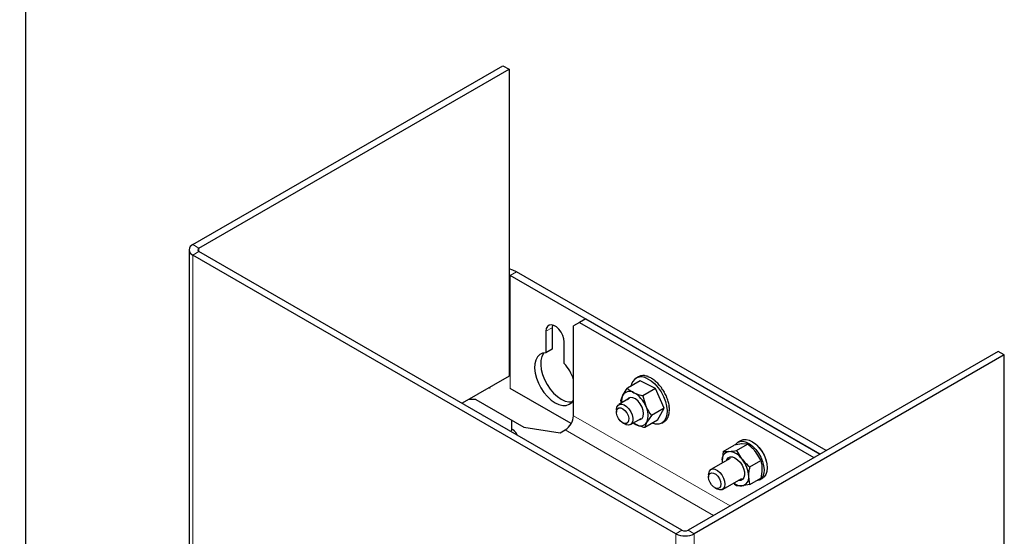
# Paper-space layout 'Blatt2' of a CAD drawing. Header units: millimetres. Extents: x 5 to 418, y 2 to 292.
# Tile 25 of 28: x 266 to 334, y 197 to 233. Entities that reach past the tile are written whole.
import ezdxf

# ---------------------------------------------------------------- set-up
doc = ezdxf.new("R2010")
doc.units = ezdxf.units.MM
doc.layers.add('SLD-0', color=7, linetype='Continuous')
doc.styles.add('SLDTEXTSTYLE0', font='TXT', dxfattribs={"width": 0.605})
doc.dimstyles.new('SLDDIMSTYLE0', dxfattribs={"dimtxt": 3.5, "dimasz": 3.302, "dimexe": 0, "dimexo": 0.0625, "dimgap": 0.875, "dimtad": 1, "dimlfac": 4, "dimrnd": 1e-09, "dimzin": 12, "dimdsep": 46, "dimtxsty": 'SLDTEXTSTYLE0', "dimsah": 1, "dimcen": 0.09, "dimadec": 0, "dimazin": 3, "dimtfac": 1, "dimtofl": 0, "dimtmove": 0, "dimatfit": 3, "dimfxl": 1, "dimfrac": 2, "dimtolj": 1, "dimtzin": 12, "dimarcsym": 0})

# ---------------------------------------------------------------- blocks, each defined once
blk = doc.blocks.new('_D_19')
at = {"layer": 'SLD-0', "color": 7}
for p, q in [((253.316, 240.83), (267.562, 240.83)), ((266.562, 240.83), (266.562, 87.08)), ((258.916, 87.08), (267.562, 87.08))]:
    blk.add_line(p, q, dxfattribs=at)
for points in [[(266.562, 240.83), (266.054, 237.528), (267.07, 237.528)], [(266.562, 87.08), (267.07, 90.382), (266.054, 90.382)]]:
    blk.add_solid(points, dxfattribs=at)
at = {"layer": 'SLD-0', "color": 7, "insert": (262.05, 159.944), "char_height": 3.5, "attachment_point": 1, "rotation": 90, "style": 'SLDTEXTSTYLE0'}
blk.add_mtext('615', dxfattribs=at)

psp = doc.layouts.new('Blatt2')

# ---------------------------------------------------------------- linework, layer by layer
at = {"color": 7, "linetype": 'Continuous', "lineweight": 25}
for p, q in [((278.1178, 216.9928), (299.5431, 229.3614)), ((299.5431, 229.3614), (299.9674, 229.1165)), ((278.542, 216.7479), (299.9674, 229.1165)), ((299.9674, 229.1165), (299.9674, 207.8864)), ((277.8542, 216.6254), (277.8542, 195.3954)), ((311.9175, 197.2357), (278.542, 216.503)), ((311.4932, 196.9908), (278.1178, 216.2581)), ((321.8856, 202.7453), (300.4765, 215.1045)), ((300.0522, 214.8596), (299.9674, 214.9033)), ((321.4613, 202.5004), (300.0522, 214.8596)), ((304.8464, 211.6021), (304.4221, 211.3571)), ((305.2707, 211.8471), (304.8464, 211.6021)), ((304.8464, 211.6021), (321.0371, 202.2555)), ((305.2707, 211.8471), (321.4613, 202.5004)), ((302.5129, 210.9894), (302.5129, 209.5083)), ((302.9372, 211.2343), (302.9372, 209.7532)), ((304.4221, 205.1514), (304.4221, 211.3571)), ((303.7857, 208.7735), (303.7857, 210.2547)), ((302.9372, 209.7532), (302.5129, 209.5083)), ((333.7671, 209.6043), (312.3417, 197.2357)), ((334.1913, 209.3594), (333.7671, 209.6043)), ((334.1913, 209.3594), (312.766, 196.9908)), ((334.1913, 193.9432), (334.1913, 209.3594)), ((299.9674, 207.8864), (296.7177, 206.0104)), ((309.0244, 207.5537), (308.1449, 207.0459)), ((308.8981, 207.8435), (308.7301, 207.7465)), ((308.8981, 207.8435), (308.9181, 207.8546)), ((308.9181, 207.8546), (308.9012, 207.8448)), ((308.9181, 207.8546), (308.9186, 207.8539)), ((310.0827, 207.038), (309.0244, 207.5537)), ((309.1131, 207.9193), (309.0961, 207.9095)), ((309.1131, 207.9193), (309.1157, 207.913)), ((309.3343, 207.9215), (309.3173, 207.9117)), ((309.3343, 207.9215), (309.3375, 207.91)), ((309.5731, 207.8612), (309.5561, 207.8514)), ((309.5731, 207.8612), (309.5753, 207.8453)), ((309.8205, 207.7407), (309.8035, 207.7309)), ((309.8205, 207.7407), (309.82, 207.7221)), ((310.0669, 207.5646), (310.0499, 207.5548)), ((310.0669, 207.5646), (310.0626, 207.5453)), ((304.2634, 204.6061), (300.0522, 207.0371)), ((310.0827, 207.038), (309.2031, 206.5303)), ((310.6833, 205.6807), (310.0827, 207.038)), ((310.3028, 207.3397), (310.2858, 207.3299)), ((310.3028, 207.3397), (310.294, 207.3219)), ((310.5192, 207.0745), (310.5022, 207.0647)), ((310.5192, 207.0745), (310.5059, 207.0603)), ((297.6693, 206.2739), (297.1741, 206.2739)), ((297.6693, 206.2739), (300.9915, 204.356)), ((308.2993, 206.3547), (307.5577, 205.9266)), ((307.6872, 206.2041), (307.834, 206.5776)), ((307.7378, 206.0305), (307.6872, 206.2041)), ((309.2031, 206.5303), (309.4213, 205.8042)), ((310.7078, 206.7795), (310.6908, 206.7697)), ((310.8612, 206.4657), (310.8443, 206.4559)), ((307.392, 205.5603), (307.392, 205.397)), ((310.6833, 205.6807), (309.8037, 205.1729)), ((310.2256, 204.8389), (310.6833, 205.6807)), ((310.9737, 206.1454), (310.9567, 206.1356)), ((311.0409, 205.8308), (311.0239, 205.821)), ((311.0602, 205.534), (311.0432, 205.5242)), ((298.1646, 205.1751), (298.1952, 205.1848)), ((300.1318, 204.8363), (300.1318, 204.1337)), ((308.3576, 204.5409), (309.0992, 204.969)), ((310.2256, 204.8389), (309.346, 204.3312)), ((309.8037, 205.1729), (309.4928, 204.7047)), ((310.8326, 204.8585), (310.8156, 204.8487)), ((310.954, 205.0383), (310.937, 205.0285)), ((311.0309, 205.2664), (311.0139, 205.2566)), ((300.1237, 204.0441), (300.1318, 204.1337)), ((300.9915, 204.356), (303.5029, 203.9675)), ((303.5029, 203.9675), (303.8564, 204.1716)), ((307.8162, 204.6622), (307.9576, 204.5806)), ((308.7348, 204.5416), (308.544, 204.6485)), ((310.52, 204.6461), (310.6879, 204.743)), ((316.0041, 203.4468), (315.7779, 203.3162)), ((314.7741, 202.6812), (315.5292, 203.1171)), ((315.6961, 202.7564), (316.4511, 203.1923)), ((316.4511, 203.1923), (316.0722, 203.2021)), ((315.249, 202.2026), (313.9217, 201.4363)), ((314.7741, 202.6812), (314.6893, 202.0225)), ((314.7741, 202.6812), (315.153, 202.6714)), ((314.6893, 202.0225), (314.6962, 201.8835)), ((316.6126, 201.6091), (317.3676, 202.0449)), ((313.7559, 201.0701), (313.7559, 200.9068)), ((314.7216, 200.0507), (316.049, 200.8169)), ((316.6072, 200.3865), (316.5278, 200.9504)), ((316.6072, 200.3865), (317.3622, 200.8223)), ((317.2777, 200.718), (317.504, 200.8487)), ((314.1801, 200.172), (314.3215, 200.0903)), ((316.6072, 200.3865), (316.0641, 200.3015))]:
    psp.add_line(p, q, dxfattribs=at)
at = {"color": 7, "linetype": 'Continuous', "lineweight": 18}
for p, q in [((278.542, 216.7479), (278.1178, 216.9928)), ((278.542, 216.503), (278.1178, 216.2581)), ((278.542, 216.503), (278.542, 216.7479)), ((278.1178, 216.2581), (278.1178, 195.028)), ((300.4765, 215.1045), (300.0522, 214.8596)), ((300.0522, 214.8596), (300.0522, 207.0371)), ((302.9372, 211.2343), (302.5129, 210.9894)), ((298.638, 207.119), (298.638, 207.0371)), ((315.2379, 198.9076), (304.4221, 205.1514)), ((303.8564, 204.1716), (314.1064, 198.2545)), ((311.9175, 197.2357), (311.4932, 196.9908)), ((311.4932, 175.7608), (311.4932, 196.9908)), ((312.3417, 197.2357), (312.766, 196.9908)), ((312.766, 175.7608), (312.766, 196.9908))]:
    psp.add_line(p, q, dxfattribs=at)
at = {"color": 7, "linetype": 'Continuous', "lineweight": 25, "flags": 128}
for points in [[(300.4765, 215.1045), (300.234, 215.2194), (299.9674, 215.3023)], [(303.7857, 210.2547), (303.76, 210.4766), (303.6847, 210.7103), (303.5661, 210.9368), (303.4137, 211.1379), (303.2399, 211.2972), (303.0588, 211.4017), (302.885, 211.4431), (302.7326, 211.418), (302.614, 211.3284), (302.5387, 211.1816), (302.5129, 210.9894)], [(302.9646, 211.4319), (302.963, 211.4265), (302.9372, 211.2343)], [(302.5129, 209.5083), (302.2847, 209.4739), (302.0879, 209.3744), (301.9298, 209.2133), (301.816, 208.9965), (301.7507, 208.7319), (301.7364, 208.4291), (301.7735, 208.0991), (301.8606, 207.7539), (301.9947, 207.4062), (302.1707, 207.0685), (302.3824, 206.7531), (302.622, 206.4716), (302.8808, 206.2342), (303.1493, 206.0494), (303.4179, 205.9241), (303.6767, 205.8628), (303.9163, 205.8677), (304.128, 205.9386), (304.304, 206.073), (304.4221, 206.2359)], [(302.3843, 209.4976), (302.354, 209.4582), (302.2403, 209.2414), (302.175, 208.9768), (302.1607, 208.674), (302.1977, 208.344), (302.2849, 207.9989), (302.4189, 207.6511), (302.595, 207.3134), (302.8067, 206.9981), (303.0463, 206.7165), (303.305, 206.4791), (303.5736, 206.2943), (303.8422, 206.169), (304.1009, 206.1077), (304.3386, 206.1123)], [(309.5266, 207.7103), (309.7826, 207.5555), (310.0322, 207.3451), (310.2651, 207.0877), (310.4718, 206.7938), (310.6439, 206.4754), (310.7742, 206.1456), (310.8575, 205.8178), (310.8903, 205.5056), (310.8713, 205.2216), (310.8013, 204.9775), (310.6831, 204.7834), (310.5217, 204.6471), (310.3235, 204.5742), (310.0967, 204.5677), (309.8563, 204.6258)], [(308.9185, 204.8647), (309.0399, 204.8819), (309.1615, 204.964), (309.2388, 205.1062), (309.265, 205.2959), (309.2377, 205.5164), (309.1594, 205.7479), (309.037, 205.9699), (308.8815, 206.1627), (308.7065, 206.3092), (308.5277, 206.3963), (308.361, 206.4163), (308.2211, 206.3674), (308.1205, 206.254), (308.1186, 206.2504)], [(307.392, 205.5603), (307.3921, 205.5747), (307.4209, 205.7499), (307.4974, 205.8793), (307.6148, 205.9513), (307.7627, 205.9595), (307.9279, 205.9033), (308.0957, 205.7875), (308.2513, 205.6226), (308.3808, 205.4231), (308.4726, 205.2068), (308.5188, 204.9929), (308.515, 204.8004), (308.4618, 204.6464), (308.3637, 204.5445), (308.2296, 204.504), (308.0713, 204.5282), (307.9576, 204.5806)], [(307.7963, 204.6742), (307.6526, 204.7946), (307.5286, 204.9581), (307.4393, 205.145), (307.3954, 205.3328), (307.4024, 205.4987), (307.4592, 205.6229), (307.5591, 205.6902), (307.69, 205.6927), (307.8362, 205.63), (307.9799, 205.5096), (308.1039, 205.3461), (308.1932, 205.1592), (308.2371, 204.9715), (308.2301, 204.8055), (308.1733, 204.6814), (308.0734, 204.614), (307.9424, 204.6115), (307.7963, 204.6742)], [(308.5509, 204.6525), (308.6146, 204.6093), (308.7348, 204.5416)], [(316.0041, 203.4468), (316.1493, 203.5031), (316.3507, 203.5134), (316.571, 203.4598), (316.7999, 203.3449), (317.0266, 203.1741), (317.2406, 202.9552), (317.4319, 202.6986), (317.5914, 202.4162), (317.7118, 202.1213), (317.7874, 201.8276), (317.8147, 201.5489), (317.7924, 201.2981), (317.7215, 201.0871), (317.6054, 200.9257), (317.504, 200.8487)], [(315.6013, 203.1482), (315.613, 203.1651), (315.7498, 203.2987), (315.923, 203.3724), (316.1245, 203.3827), (316.3448, 203.3292), (316.5736, 203.2143), (316.8004, 203.0434), (317.0143, 202.8246), (317.2056, 202.568), (317.3651, 202.2856), (317.4855, 201.9906), (317.5611, 201.697), (317.5884, 201.4182), (317.5661, 201.1675), (317.4952, 200.9565), (317.3792, 200.7951), (317.2233, 200.6908), (317.0653, 200.6509)], [(315.0035, 202.0609), (315.0196, 202.1028), (315.1109, 202.2305), (315.2425, 202.2979), (315.4037, 202.2996), (315.5815, 202.2355), (315.7616, 202.1106), (315.9292, 201.9352)], [(313.7559, 201.0701), (313.7623, 201.1638), (313.812, 201.3212), (313.907, 201.4272), (314.0388, 201.4725), (314.1958, 201.453), (314.3639, 201.3705), (314.5283, 201.2323), (314.6743, 201.0506), (314.789, 200.8417), (314.8622, 200.624), (314.8873, 200.4169), (314.8873, 200.4169)], [(315.9292, 201.9352), (316.0709, 201.7234), (316.1751, 201.4924), (316.2334, 201.261), (316.2411, 201.0478), (316.1975, 200.8701), (316.1063, 200.7424), (315.9747, 200.6749), (315.8134, 200.6732), (315.8034, 200.6752)], [(314.5789, 200.5993), (314.6045, 200.4169), (314.5789, 200.2641), (314.5052, 200.1593), (314.3923, 200.1151), (314.2539, 200.1369), (314.1065, 200.2219), (313.9681, 200.36), (313.8552, 200.5346), (313.7815, 200.7244), (313.7559, 200.9068), (313.7815, 201.0596), (313.8552, 201.1644), (313.9681, 201.2086), (314.1065, 201.1869), (314.2539, 201.1018), (314.3923, 200.9637), (314.5052, 200.7892), (314.5789, 200.5993)], [(314.8873, 200.4169), (314.8622, 200.2389), (314.789, 200.1057), (314.6743, 200.0292), (314.5283, 200.0161), (314.3639, 200.0677), (314.3215, 200.0903)]]:
    psp.add_lwpolyline(points, dxfattribs=at)
at = {"color": 7, "linetype": 'Continuous', "lineweight": 25}
for centre, radius, start, end in [((278.2572, 216.6254), 0.3929, 110.78241, 249.21759), ((278.5885, 216.6254), 0.131, 110.783883, 249.216117), ((301.2171, 206.5673), 3.3861, 18.819708, 40.659674), ((309.1169, 207.092), 0.7417, 56.470731, 173.029205), ((309.2511, 207.1879), 0.7444, 100.681621, 118.039173), ((309.2598, 207.032), 0.8927, 85.213986, 100.563485), ((309.2192, 206.7418), 1.174, 72.455163, 85.207883), ((309.0833, 206.3518), 1.5724, 62.042222, 72.500227), ((308.8484, 205.9268), 2.0413, 53.350117, 62.101205), ((308.5517, 205.5374), 2.5129, 45.82446, 53.400464), ((308.274, 205.2566), 2.889, 38.997431, 45.861618), ((308.1014, 205.1185), 3.0906, 32.508831, 39.030937), ((308.7192, 206.1654), 0.9765, 155.031153, 187.48546), ((308.2901, 206.3002), 0.5339, 55.584046, 148.699514), ((307.6591, 205.079), 1.9055, 22.368066, 60.692513), ((308.1065, 205.1207), 3.0656, 26.024606, 32.540995), ((308.3184, 205.2207), 2.8117, 19.201018, 26.060887), ((308.2612, 205.1767), 1.3189, 339.028049, 28.409786), ((308.7125, 205.352), 2.3771, 11.619836, 19.247265), ((309.2117, 205.4462), 1.8506, 2.718518, 11.683802), ((309.7112, 205.4589), 1.3336, 351.700362, 2.805648), ((303.194, 205.2073), 1.2294, 302.605408, 357.394451), ((310.4357, 205.1779), 0.5027, 300.116431, 319.097887), ((310.354, 205.2696), 0.6309, 319.343758, 337.540489), ((310.1121, 205.3866), 0.9111, 337.526639, 351.797016), ((309.0366, 204.982), 0.5339, 235.584075, 328.699486), ((315.7012, 201.5399), 2.0995, 11.891828, 48.102803), ((315.2512, 202.1111), 0.5688, 99.940107, 188.965099), ((315.0735, 201.479), 1.1951, 33.313739, 86.187305), ((314.5395, 200.866), 1.9901, 2.428968, 39.629188), ((315.9659, 200.8617), 0.5688, 279.939217, 8.965404), ((316.0505, 201.1819), 0.8806, 230.979455, 270.883385), ((312.1296, 198.2191), 1.3833, 242.610065, 297.389935), ((312.1296, 197.6452), 0.4611, 242.611325, 297.388675)]:
    psp.add_arc(centre, radius, start, end, dxfattribs=at)
at = {"color": 7, "linetype": 'Continuous', "lineweight": 18}
psp.add_arc((299.611, 203.4057), 0.9971, 24.253678, 58.512709, dxfattribs=at)
at = {"color": 7, "linetype": 'Continuous', "lineweight": 25}
for points, knots in [([(307.834, 206.5776), (307.8395, 206.5877), (307.9299, 206.7519), (308.0408, 206.9035), (308.1449, 207.0459)], [0, 0, 0, 0, 0.0613614, 1, 1, 1, 1]), ([(308.1449, 207.0459), (308.1731, 207.0206), (308.3078, 206.8997), (308.4665, 206.8109), (308.5919, 206.7407)], [0, 0, 0, 0, 0.209505, 1, 1, 1, 1]), ([(308.5919, 206.7407), (308.6368, 206.72), (308.8329, 206.6296), (309.0419, 206.5735), (309.2031, 206.5303)], [0, 0, 0, 0, 0.22900819, 1, 1, 1, 1]), ([(309.4213, 205.8042), (309.4285, 205.7882), (309.5293, 205.5635), (309.6716, 205.361), (309.8037, 205.1729)], [0, 0, 0, 0, 0.07138038, 1, 1, 1, 1]), ([(300.5612, 203.7916), (300.5287, 203.853), (300.4581, 203.9863), (300.3058, 204.1415), (300.1848, 204.2203), (300.1318, 204.2549)], [0, 0, 0, 0, 0.3240507, 0.7038991, 1, 1, 1, 1]), ([(309.346, 204.3312), (309.2641, 204.3528), (309.1032, 204.3952), (308.8988, 204.4661), (308.7797, 204.5209), (308.7348, 204.5416)], [0, 0, 0, 0, 0.3926152, 0.771104, 1, 1, 1, 1]), ([(309.4928, 204.7047), (309.4875, 204.6948), (309.4508, 204.6264), (309.3933, 204.5044), (309.3609, 204.3857), (309.346, 204.3312)], [0, 0, 0, 0, 0.0835726, 0.5791112, 1, 1, 1, 1]), ([(315.153, 202.6714), (315.1641, 202.6724), (315.3467, 202.6881), (315.5268, 202.7233), (315.6961, 202.7564)], [0, 0, 0, 0, 0.0606637, 1, 1, 1, 1]), ([(316.0722, 203.2021), (316.0612, 203.2011), (315.8786, 203.1854), (315.6984, 203.1502), (315.5292, 203.1171)], [0, 0, 0, 0, 0.0606636, 1, 1, 1, 1]), ([(315.6961, 202.7564), (315.7782, 202.593), (315.8874, 202.3755), (316.0354, 202.1832), (316.0722, 202.1353)], [0, 0, 0, 0, 0.7511749, 1, 1, 1, 1]), ([(316.9915, 202.666), (316.9525, 202.7129), (316.7914, 202.9068), (316.5978, 203.0692), (316.4511, 203.1923)], [0, 0, 0, 0, 0.2420404, 1, 1, 1, 1]), ([(316.0722, 202.1353), (316.2026, 201.9905), (316.3715, 201.8029), (316.5678, 201.6451), (316.6126, 201.6091)], [0, 0, 0, 0, 0.771734, 1, 1, 1, 1]), ([(317.3676, 202.0449), (317.3446, 202.0938), (317.2413, 202.3132), (317.1008, 202.5117), (316.9915, 202.666)], [0, 0, 0, 0, 0.2226224, 1, 1, 1, 1]), ([(314.6893, 202.0225), (314.6891, 202.0081), (314.6883, 201.9627), (314.6974, 201.9181), (314.7035, 201.8877)], [0, 0, 0, 0, 0.318003, 1, 1, 1, 1]), ([(316.5278, 200.9504), (316.528, 200.9649), (316.5292, 201.0794), (316.5495, 201.3009), (316.5911, 201.5039), (316.6126, 201.6091)], [0, 0, 0, 0, 0.0657358, 0.516086, 1, 1, 1, 1]), ([(317.447, 201.481), (317.4469, 201.4665), (317.4445, 201.2449), (317.402, 201.0265), (317.3622, 200.8223)], [0, 0, 0, 0, 0.0658085, 1, 1, 1, 1]), ([(317.3676, 202.0449), (317.3901, 201.957), (317.4375, 201.7721), (317.4437, 201.5812), (317.447, 201.481)], [0, 0, 0, 0, 0.4753806, 1, 1, 1, 1]), ([(315.484, 200.4908), (315.5063, 200.467), (315.5681, 200.4014), (315.6396, 200.3464), (315.6853, 200.3113)], [0, 0, 0, 0, 0.3618348, 1, 1, 1, 1]), ([(316.0641, 200.3015), (316.0533, 200.3006), (315.9273, 200.2906), (315.8009, 200.3014), (315.6853, 200.3113)], [0, 0, 0, 0, 0.0854953, 1, 1, 1, 1])]:
    psp.add_open_spline(points, degree=3, knots=knots, dxfattribs=at)

# ---------------------------------------------------------------- dimensions: what is measured, and where the dimension line sits
at = {"layer": 'SLD-0', "color": 7}
dim = psp.add_linear_dim(base=(266.5618, 87.0797), p1=(253.3158, 240.8297), p2=(258.9158, 87.0797), angle=90, dimstyle='SLDDIMSTYLE0', dxfattribs=at)
dim.commit()
dim.dimension.update_dxf_attribs({"geometry": '_D_19', "text_midpoint": (266.5618, 163.9547), "dimtype": 160})

doc.saveas('drawing.dxf')
